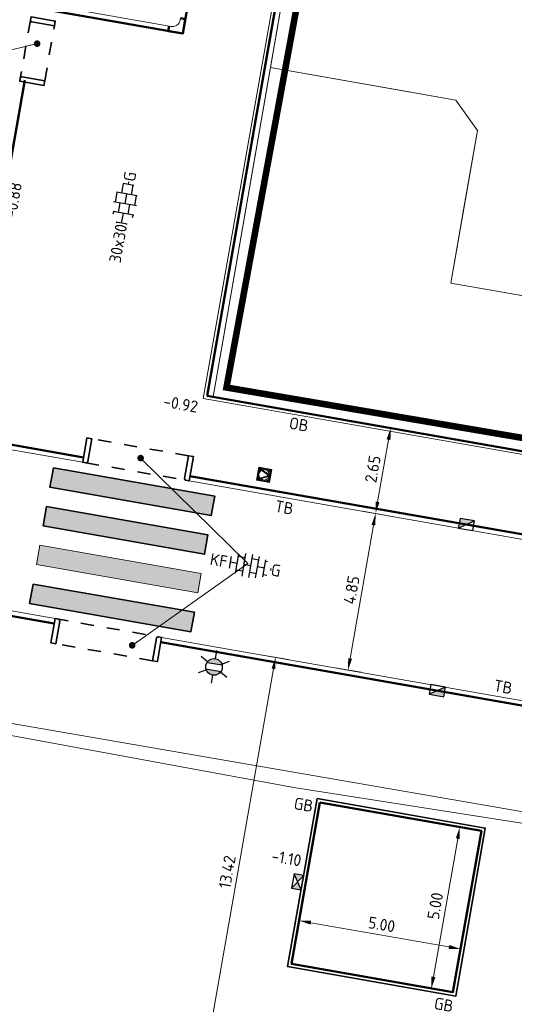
# Model space of a CAD drawing. Header units: metres. Extents: x 2514 to 227642, y 1683 to 852646.
# Tile 65 of 256: x 113613 to 113628, y 426391 to 426421. Entities that reach past the tile are written whole.
import ezdxf
from ezdxf.enums import TextEntityAlignment as Align
from ezdxf.lldxf.tags import DXFTag

# ---------------------------------------------------------------- set-up
doc = ezdxf.new("R2010")
doc.units = ezdxf.units.M
doc.linetypes.add('XX-CENTER', pattern=[8, 5, -1, 1, -1])
doc.linetypes.add('ZZ-HIDDEN-SO', pattern=[4, 2, -2])
doc.layers.get('Defpoints').update_dxf_attribs({"color": 244, "lineweight": 35})
for name, color, linetype, lineweight in [('B-WE-GR-GROENVOORZIENING-GV', 252, 'Continuous', 18), ('B-WE-IE-TERREINAFSCHEIDING_KUNSTMATIG_HEKWERK-G', 252, 'IE-TERREINAFSCHEIDING-KUNSTMATIG', 18), ('B-WE-KG-GRENS_PERCEEL-GV', 252, 'KG-PERCEEL', 18), ('B-WE-VH-VERHARDING_TEGEL-GV', 252, 'Continuous', 18), ('N-WE-IE-MEUBILAIR_WEGMEUBILAIR_LICHTMAST-S', 7, 'Continuous', 25), ('N-WE-IE-MEUBILAIR_WEGMEUBILAIR_VERKEERSBORD-S', 7, 'Continuous', 9), ('N-WE-KG-WERKGRENS-G', 7, 'XX-CENTER', 35), ('N-WE-RI-HWA_KOLK-S', 150, 'Continuous', 25), ('N-WE-VH-KANTOPSLUITING-T18', 1, 'Continuous', 18), ('N-WE-VH-KANTOPSLUITING_ACHTERKANTBAND-G', 1, 'Continuous', 50), ('N-WE-VH-KANTOPSLUITING_GAZONBAND-G', 1, 'Continuous', 35), ('N-WE-VH-KANTOPSLUITING_INRITBAND-G', 2, 'Continuous', 35), ('N-WE-VH-KANTOPSLUITING_OPSLUITBAND_100X200-G', 1, 'Continuous', 18), ('N-WE-VH-KANTOPSLUITING_TROTTOIRBAND_130 150-G', 2, 'Continuous', 13), ('N-WE-VH-M', 7, 'Continuous', 18), ('N-WE-VH-MATERIAALGRENS-G', 7, 'ZZ-HIDDEN-SO', 35), ('N-WE-VH-NAP-T18', 1, 'Continuous', 18), ('N-WE-VH-VERHARDING_BETONSTRAATSTEEN-S', 1, 'Continuous', 25), ('N-WE-VH-VERHARDING_TEGEL-S', 1, 'Continuous', 25), ('N-WE-VW-MARKERING_DWARS_OVERSTEEK_VOETGANGERS-G', 7, 'Continuous', 35), ('N-WE-VW-MARKERING_DWARS_OVERSTEEK_VOETGANGERS-V', 7, 'Continuous', 18), ('V-WE-VH-M', 7, 'Continuous', 18)]:
    doc.layers.add(name, color=color, linetype=linetype, lineweight=lineweight)
doc.styles.add('ISO', font='NLCS-ISO.ttf')
doc.styles.add('NLCS-ISO', font='NLCS-ISO.ttf', dxfattribs={"height": 1.8})
doc.styles.add('NLCS-ISO-M200-T18', font='NLCS-ISO.ttf', dxfattribs={"height": 0.36})
doc.styles.get("Standard").update_dxf_attribs({"font": 'romans'})
doc.linetypes.add('IE-TERREINAFSCHEIDING-KUNSTMATIG', pattern='A,4,[82,NLCS.SHX,S=0.75,R=90,X=0,Y=0],4,-2', length=10)
tags = doc.linetypes.add('KG-PERCEEL', pattern='A,5.5,-2,["P",Standard,S=1.8,R=0,X=-0.5,Y=-0.9],-2,5.5,-2,[5,NLCS.SHX,S=0.75,R=0,X=0,Y=0],-2', length=19).pattern_tags.tags
tags[6] = DXFTag(74, 10)
doc.dimstyles.new('NLCS-M200-T18-PIJL_L2_H1', dxfattribs={"dimscale": 0.2, "dimtxt": 2.5, "dimasz": 1.8, "dimexe": 2, "dimexo": 2, "dimgap": 0.7, "dimtad": 1, "dimzin": 0, "dimdsep": 46, "dimtxsty": 'NLCS-ISO-M200-T18', "dimcen": 0, "dimdle": 2, "dimclrd": 256, "dimclre": 256, "dimclrt": 1, "dimadec": 1, "dimazin": 0, "dimtfac": 1, "dimtdec": 3, "dimtofl": 0, "dimtmove": 0, "dimatfit": 3, "dimfxl": 2, "dimfxlon": 1, "dimtfillclr": 256, "dimtolj": 1, "dimtzin": 0, "dimlwd": -1, "dimlwe": -1, "dimarcsym": 0})

# ---------------------------------------------------------------- blocks, each defined once
blk = doc.blocks.new('N-SIE-WEG_VERKEERSBORD_ROND-SO')
h = blk.add_hatch(color=256)
h.dxf.hatch_style = 1
h.paths.add_polyline_path([(-1, 0, 1), (1, 0, 1)])
h.paths.add_polyline_path([(0.8, 0, -1), (-0.8, 0, -1)], flags=16)
h = blk.add_hatch(color=256)
h.dxf.hatch_style = 1
h.paths.add_polyline_path([(-0.77, 0.86), (-0.51, 0.86, -0.134934), (0, 1), (-1, 1), (-0.8, 0.6, -0.037994), (-0.7, 0.71)])
h = blk.add_hatch(color=256)
h.dxf.hatch_style = 1
h.paths.add_polyline_path([(-0.86, 0.72), (-1, 1), (-1, 0, -0.134934), (-0.86, 0.51)])
h = blk.add_hatch(color=256)
h.dxf.hatch_style = 1
h.paths.add_polyline_path([(0, -1, -0.134934), (-0.51, -0.86), (-0.86, -0.86), (-0.86, -0.51, -0.134934), (-1, 0), (-1, -1)])
h = blk.add_hatch(color=256)
h.dxf.hatch_style = 1
h.paths.add_polyline_path([(-0.11, -0.79, 0.066661), (0.11, -0.79), (0.69, 0.39, 0.050318), (0.6, 0.52), (0, -0.69), (-0.6, 0.52, 0.050318), (-0.69, 0.39)])
h = blk.add_hatch(color=256)
h.dxf.hatch_style = 1
h.paths.add_polyline_path([(0.77, 0.86), (0.7, 0.71, -0.037994), (0.8, 0.6), (1, 1), (0, 1, -0.134934), (0.51, 0.86)])
h = blk.add_hatch(color=256)
h.dxf.hatch_style = 1
h.paths.add_polyline_path([(0.86, -0.86), (0.51, -0.86, -0.134934), (0, -1), (1, -1), (1, 0, -0.134934), (0.86, -0.51)])
h = blk.add_hatch(color=256)
h.dxf.hatch_style = 1
h.paths.add_polyline_path([(0.86, 0.51, -0.134934), (1, 0), (1, 1), (0.86, 0.72)])
for points in [[(-1, -1), (1, -1), (1, 1), (-1, 1)], [(-0.86, -0.86), (0.86, -0.86), (0.86, 0.86), (-0.86, 0.86)]]:
    blk.add_lwpolyline(points, close=True)
at = {"flags": 128}
for points in [[(-1, 1), (0, -1), (1, 1)], [(-0.77, 0.86), (0, -0.69), (0.77, 0.86)]]:
    blk.add_lwpolyline(points, close=True, dxfattribs=at)
for radius in [1, 0.796]:
    blk.add_circle((0, 0), radius)
at = {"lineweight": 30, "flags": 104}
blk.add_attdef('bordgegevens', text='', height=1.8, dxfattribs=at).set_placement((2.21, 3.21), align=Align.TOP_LEFT)
blk = doc.blocks.new('SVH-TEGEL_300X300_DUN_HALFST_KL-SO')
for p, q in [((-1.5, -1.6), (-1.5, 1.6)), ((0, -1.78), (0, 1.78)), ((1.5, -1.6), (1.5, 1.6)), ((-3.08, 0.75), (-3, 0.75)), ((-3, -0.83), (-3, 0.83)), ((-3, 0), (-1.5, 0)), ((-1.84, 1.5), (-1.5, 1.5)), ((-1.5, 0.75), (0, 0.75)), ((0, 1.5), (1.5, 1.5)), ((0, 0), (1.5, 0)), ((1.5, 0.75), (3, 0.75)), ((3, -0.83), (3, 0.83)), ((3, 0), (3.39, 0)), ((-3.08, -0.75), (-3, -0.75)), ((-1.84, -1.5), (-1.5, -1.5)), ((-1.5, -0.75), (0, -0.75)), ((0, -1.5), (1.5, -1.5)), ((1.5, -0.75), (3, -0.75))]:
    blk.add_line(p, q)
at = {"style": 'NLCS-ISO'}
blk.add_attdef('FORMAAT', text='', height=1.8, dxfattribs=at).set_placement((-3.18, 0), align=Align.MIDDLE_RIGHT)
blk.add_attdef('KLEUR', text='', height=1.8, dxfattribs=at).set_placement((3.49, 0), align=Align.MIDDLE_LEFT)
at = {"style": 'NLCS-ISO', "flags": 1}
blk.add_attdef('FUNCTIE', text='', height=1.8, dxfattribs=at).set_placement((0.12, -3.58), align=Align.MIDDLE_CENTER)
blk = doc.blocks.new('SVH-BSS_KEIFORMAAT_HALFST_KL-SO')
for p, q in [((-1.05, -1.83), (-1.05, 1.66)), ((0, -1.88), (0, 1.71)), ((1.05, -1.75), (1.05, 1.58)), ((-3.15, -1), (-3.15, 0.83)), ((-3.15, 0), (-2.1, 0)), ((-2.1, -1.59), (-2.1, 1.42)), ((-2.1, 1.05), (-1.05, 1.05)), ((-1.05, 0), (0, 0)), ((0, 1.05), (1.05, 1.05)), ((1.05, 0), (2.1, 0)), ((2.1, -1.4), (2.1, 1.22)), ((2.1, 1.05), (2.41, 1.05)), ((3.15, -0.26), (3.15, 0.09)), ((3.15, 0), (3.16, 0)), ((-2.1, -1.05), (-1.05, -1.05)), ((0, -1.05), (1.05, -1.05)), ((2.1, -1.05), (2.64, -1.05))]:
    blk.add_line(p, q)
at = {"style": 'NLCS-ISO'}
blk.add_attdef('FORMAAT', text='', height=1.8, dxfattribs=at).set_placement((-3.62, -0.09), align=Align.MIDDLE_RIGHT)
blk.add_attdef('KLEUR', text='', height=1.8, dxfattribs=at).set_placement((3.17, -0.09), align=Align.MIDDLE_LEFT)
at = {"style": 'NLCS-ISO', "flags": 1}
blk.add_attdef('FUNCTIE', text='', height=1.8, dxfattribs=at).set_placement((0.12, -3.58), align=Align.MIDDLE_CENTER)
blk = doc.blocks.new('N-SRI-KOLK_TROTTOIR-SO')
blk.add_hatch(color=256).paths.add_polyline_path([(1.125, 1.5), (-1.125, 1.5), (-1.125, 0)])
blk.add_line((-1.125, 0), (1.125, 1.5))
at = {"flags": 128}
blk.add_lwpolyline([(-1.125, 0), (1.125, 0), (1.125, 1.5), (-1.125, 1.5)], close=True, dxfattribs=at)
blk = doc.blocks.new('hoekblok inw. 25')
at = {"layer": 'N-WE-VH-KANTOPSLUITING_ACHTERKANTBAND-G', "ltscale": 0.2, "flags": 128}
blk.add_lwpolyline([(-0.45, 0.15), (-0.45, 0), (0, 0), (0, 0.45), (-0.15, 0.45)], dxfattribs=at)
at = {"layer": 'N-WE-VH-KANTOPSLUITING_TROTTOIRBAND_130 150-G', "ltscale": 0.2, "flags": 128}
blk.add_lwpolyline([(-0.15, 0.45), (-0.15, 0.4, -0.414214), (-0.4, 0.15), (-0.45, 0.15)], format="xyb", dxfattribs=at)
blk = doc.blocks.new('*D559')
at = {"layer": 'Defpoints', "color": 0, "ltscale": 0.2, "transparency": 16777216}
for p in [(113623.719, 426406.057), (113624.842, 426405.86), (113624.004, 426401.083)]:
    blk.add_point(p, dxfattribs=at)
at = {"layer": 'N-WE-VH-M', "ltscale": 0.2, "transparency": 16777216}
for p, q in [((113624.113, 426405.988), (113623.325, 426406.126)), ((113622.943, 426401.634), (113623.657, 426405.702)), ((113623.275, 426401.211), (113622.487, 426401.349))]:
    blk.add_line(p, q, dxfattribs=at)
for points in [[(113623.598, 426405.713), (113623.716, 426405.692), (113623.719, 426406.057)], [(113622.884, 426401.645), (113623.002, 426401.624), (113622.881, 426401.28)]]:
    blk.add_solid(points, dxfattribs=at)
at = {"layer": 'N-WE-VH-M', "ltscale": 0.2, "transparency": 16777216, "insert": (113622.985, 426403.724), "char_height": 0.36, "attachment_point": 5, "rotation": 80.05, "style": 'NLCS-ISO-M200-T18'}
blk.add_mtext('\\A1;4.85', dxfattribs=at)
blk = doc.blocks.new('*D293')
at = {"layer": 'Defpoints', "color": 0, "transparency": 16777216}
for p in [(113622.397, 426408.981), (113621.937, 426406.371), (113623.719, 426406.057)]:
    blk.add_point(p, dxfattribs=at)
at = {"layer": 'N-WE-VH-M', "transparency": 16777216}
for p, q in [((113623.785, 426408.736), (113624.573, 426408.598)), ((113624.116, 426408.312), (113623.782, 426406.412)), ((113623.325, 426406.126), (113624.113, 426405.988))]:
    blk.add_line(p, q, dxfattribs=at)
for points in [[(113624.057, 426408.323), (113624.175, 426408.302), (113624.179, 426408.667)], [(113623.723, 426406.422), (113623.841, 426406.401), (113623.719, 426406.057)]]:
    blk.add_solid(points, dxfattribs=at)
at = {"layer": 'N-WE-VH-M', "color": 1, "transparency": 16777216, "insert": (113623.634, 426407.417), "char_height": 0.36, "attachment_point": 5, "rotation": 80.0136, "style": 'NLCS-ISO-M200-T18'}
blk.add_mtext('\\A1;2.65', dxfattribs=at)
blk = doc.blocks.new('*D560')
at = {"layer": 'Defpoints', "color": 0, "ltscale": 0.2, "transparency": 16777216}
for p in [(113620.666, 426401.668), (113621.788, 426401.472), (113618.348, 426388.453)]:
    blk.add_point(p, dxfattribs=at)
at = {"layer": 'N-WE-VH-M', "ltscale": 0.2, "transparency": 16777216}
for p, q in [((113621.06, 426401.599), (113620.272, 426401.737)), ((113618.41, 426388.808), (113620.604, 426401.314)), ((113618.348, 426388.453), (113618.742, 426388.384))]:
    blk.add_line(p, q, dxfattribs=at)
for points in [[(113620.545, 426401.324), (113620.663, 426401.303), (113620.666, 426401.668)], [(113618.351, 426388.818), (113618.469, 426388.797), (113618.348, 426388.453)]]:
    blk.add_solid(points, dxfattribs=at)
at = {"layer": 'N-WE-VH-M', "color": 1, "ltscale": 0.2, "transparency": 16777216, "insert": (113619.192, 426395.116), "char_height": 0.36, "attachment_point": 5, "rotation": 80.05, "style": 'NLCS-ISO-M200-T18'}
blk.add_mtext('\\A1;13.42', dxfattribs=at)
blk = doc.blocks.new('N-SRI-KOLK_STRAAT_450X300-SO')
h = blk.add_hatch(color=256)
h.dxf.hatch_style = 1
h.paths.add_polyline_path([(0, 0.75), (-1.125, 1.5), (-1.125, 0)])
h.paths.add_polyline_path([(1.125, 1.5), (0, 0.75), (1.125, 0)])
for p, q in [((-1.125, 0), (1.125, 1.5)), ((1.125, 0), (-1.125, 1.5))]:
    blk.add_line(p, q)
at = {"flags": 128}
blk.add_lwpolyline([(-1.125, 0), (1.125, 0), (1.125, 1.5), (-1.125, 1.5)], close=True, dxfattribs=at)
blk = doc.blocks.new('*D820')
at = {"layer": 'Defpoints', "color": 0, "ltscale": 0.2, "transparency": 16777216}
for p in [(113626.314, 426392.765), (113621.156, 426392.311), (113626.082, 426391.445)]:
    blk.add_point(p, dxfattribs=at)
at = {"layer": 'N-WE-VH-M', "ltscale": 0.2, "transparency": 16777216}
for p, q in [((113621.319, 426393.237), (113621.457, 426394.025)), ((113621.743, 426393.568), (113625.96, 426392.827)), ((113626.245, 426392.371), (113626.384, 426393.158))]:
    blk.add_line(p, q, dxfattribs=at)
for points in [[(113621.753, 426393.627), (113621.732, 426393.509), (113621.388, 426393.631)], [(113625.97, 426392.886), (113625.95, 426392.768), (113626.314, 426392.765)]]:
    blk.add_solid(points, dxfattribs=at)
at = {"layer": 'N-WE-VH-M', "ltscale": 0.2, "transparency": 16777216, "insert": (113623.907, 426393.513), "char_height": 0.36, "attachment_point": 5, "rotation": 350.0288, "style": 'NLCS-ISO-M200-T18'}
blk.add_mtext('\\A1;5.00', dxfattribs=at)
blk = doc.blocks.new('*D821')
at = {"layer": 'Defpoints', "color": 0, "ltscale": 0.2, "transparency": 16777216}
for p in [(113626.949, 426396.371), (113625.424, 426391.56), (113626.082, 426391.445)]:
    blk.add_point(p, dxfattribs=at)
at = {"layer": 'N-WE-VH-M', "ltscale": 0.2, "transparency": 16777216}
for p, q in [((113626.555, 426396.44), (113625.896, 426396.556)), ((113626.228, 426396.132), (113625.486, 426391.915)), ((113625.688, 426391.514), (113625.03, 426391.63))]:
    blk.add_line(p, q, dxfattribs=at)
for points in [[(113626.169, 426396.143), (113626.287, 426396.122), (113626.29, 426396.487)], [(113625.427, 426391.925), (113625.545, 426391.904), (113625.424, 426391.56)]]:
    blk.add_solid(points, dxfattribs=at)
at = {"layer": 'N-WE-VH-M', "ltscale": 0.2, "transparency": 16777216, "insert": (113625.542, 426394.079), "char_height": 0.36, "attachment_point": 5, "rotation": 80.0288, "style": 'NLCS-ISO-M200-T18'}
blk.add_mtext('\\A1;5.00', dxfattribs=at)
blk = doc.blocks.new('N-SIE-WEG_LICHTMAST-SO')
h = blk.add_hatch(color=256)
h.paths.add_polyline_path([(1.16, 0.5, 0.658505), (-1.16, 0.5)])
h.paths.add_polyline_path([(-1.16, -0.5, 0.658505), (1.16, -0.5)])
at = {"flags": 128}
for points in [[(0, 1.27), (0, 2.53)], [(-2.19, 1.27), (-1.1, 0.63)], [(-1.16, 0.5), (1.16, 0.5)], [(1.1, 0.63), (2.19, 1.27)], [(-2.19, -1.27), (-1.1, -0.63)], [(-1.16, -0.5), (1.16, -0.5)], [(0, -1.27), (0, -2.53)], [(2.19, -1.27), (1.1, -0.63)]]:
    blk.add_lwpolyline(points, dxfattribs=at)
at = {"ltscale": 0.5}
blk.add_circle((0, 0), 1.27, dxfattribs=at)
at = {"style": 'NLCS-ISO'}
blk.add_attdef('TYPE', text='', height=1.8, dxfattribs=at).set_placement((0, 2.53), align=Align.BOTTOM_CENTER)

msp = doc.modelspace()

# ---------------------------------------------------------------- hatches: boundary and pattern name
at = {"layer": 'N-WE-VW-MARKERING_DWARS_OVERSTEEK_VOETGANGERS-V', "ltscale": 0.2}
h = msp.add_hatch(color=256, dxfattribs=at)
h.dxf.hatch_style = 1
h.paths.add_polyline_path([(113613.885, 426407.452), (113618.81, 426406.588), (113618.706, 426405.997), (113613.781, 426406.861)])
h = msp.add_hatch(color=256, dxfattribs=at)
h.dxf.hatch_style = 1
h.paths.add_polyline_path([(113613.678, 426406.27), (113618.602, 426405.406), (113618.499, 426404.815), (113613.574, 426405.679)])
h = msp.add_hatch(color=256, dxfattribs=at)
h.dxf.hatch_style = 1
h.paths.add_polyline_path([(113613.47, 426405.088), (113618.395, 426404.224), (113618.291, 426403.633), (113613.367, 426404.497)])
h = msp.add_hatch(color=256, dxfattribs=at)
h.dxf.hatch_style = 1
h.paths.add_polyline_path([(113613.263, 426403.906), (113618.188, 426403.042), (113618.084, 426402.451), (113613.159, 426403.315)])

# ---------------------------------------------------------------- linework, layer by layer
at = {"layer": 'B-WE-GR-GROENVOORZIENING-GV'}
msp.add_lwpolyline([(113626.169, 426418.681), (113620.509, 426419.67), (113618.762, 426409.617), (113679.718, 426398.966), (113682.11, 426398.548), (113683.938, 426409.11), (113683.298, 426409.226), (113676.173, 426410.512), (113675.728, 426406.888), (113672.559, 426404.967), (113626.018, 426413.091), (113626.827, 426417.747)], close=True, dxfattribs=at)
at = {"layer": 'B-WE-IE-TERREINAFSCHEIDING_KUNSTMATIG_HEKWERK-G', "ltscale": 0.2}
msp.add_lwpolyline([(113683.298, 426409.226), (113676.173, 426410.512), (113675.728, 426406.888), (113672.559, 426404.967), (113627.89, 426412.764), (113626.018, 426413.091), (113626.406, 426415.328), (113626.827, 426417.747), (113626.169, 426418.681), (113624.275, 426419.012), (113620.509, 426419.67)], dxfattribs=at)
at = {"layer": 'B-WE-KG-GRENS_PERCEEL-GV', "ltscale": 0.2}
for points in [[(113618.762, 426409.617), (113628.609, 426466.262), (113691.254, 426455.211), (113681.474, 426398.683)], [(113618.762, 426409.617), (113681.474, 426398.683)], [(113639.628, 426394.814), (113621.22, 426397.695), (113583.77, 426404.586), (113570.492, 426407.03), (113564.493, 426372.908), (113576.002, 426370.849), (113577.782, 426370.534), (113583.857, 426369.457), (113582.49, 426361.689)]]:
    msp.add_lwpolyline(points, dxfattribs=at)
at = {"layer": 'B-WE-VH-VERHARDING_TEGEL-GV'}
for points in [[(113629.217, 426469.76), (113620.509, 426419.67), (113626.169, 426418.681), (113626.827, 426417.747), (113626.018, 426413.091), (113672.559, 426404.967), (113675.728, 426406.888), (113676.173, 426410.512), (113683.298, 426409.226), (113691.148, 426454.601), (113691.812, 426458.877), (113666.028, 426463.361)], [(113630.467, 426396.561), (113604.959, 426400.975), (113604.13, 426396.39), (113603.497, 426393.092), (113603.846, 426393.031), (113603.816, 426392.863), (113607.494, 426392.118), (113607.534, 426392.385), (113607.793, 426392.347), (113607.452, 426390.375), (113619.62, 426388.23), (113618.975, 426384.485), (113626.643, 426382.31), (113630.165, 426395.434)]]:
    msp.add_lwpolyline(points, close=True, dxfattribs=at)
at = {"layer": 'N-WE-KG-WERKGRENS-G', "ltscale": 0.5, "const_width": 0.2, "flags": 128}
msp.add_lwpolyline([(113623.318, 426432.397), (113632.767, 426488.402), (113689.623, 426478.353), (113690.125, 426481.193), (113694.02, 426480.505), (113696.532, 426477.085), (113693.773, 426460.353), (113691.888, 426460.663), (113681.127, 426399.349), (113619.169, 426409.905)], close=True, dxfattribs=at)
at = {"layer": 'N-WE-VH-KANTOPSLUITING_ACHTERKANTBAND-G', "ltscale": 0.2}
for p, q in [((113618.578, 426409.649), (113632.505, 426488.743)), ((113584.463, 426413.096), (113614.805, 426407.773)), ((113681.709, 426398.575), (113618.578, 426409.649)), ((113618.055, 426407.203), (113632.131, 426404.734)), ((113617.163, 426402.131), (113630.794, 426399.739))]:
    msp.add_line(p, q, dxfattribs=at)
for points in [[(113613.699, 426421.439), (113617.835, 426420.71), (113625.691, 426465.324), (113621.554, 426466.052)], [(113613.015, 426419.288), (113611.51, 426410.737)], [(113613.912, 426402.701), (113607.461, 426403.833)]]:
    msp.add_lwpolyline(points, dxfattribs=at)
msp.add_lwpolyline([(113622.022, 426397.237), (113626.949, 426396.371), (113626.082, 426391.445), (113621.156, 426392.311)], close=True, dxfattribs=at)
at = {"layer": 'N-WE-VH-KANTOPSLUITING_GAZONBAND-G', "ltscale": 0.2}
msp.add_lwpolyline([(113621.937, 426397.358), (113627.069, 426396.456), (113626.167, 426391.324), (113621.035, 426392.226)], close=True, dxfattribs=at)
at = {"layer": 'N-WE-VH-KANTOPSLUITING_INRITBAND-G', "ltscale": 0.2, "flags": 128}
for points in [[(113613.916, 426420.943), (113613.227, 426421.065, -0.414214), (113613.186, 426421.123), (113613.203, 426421.221), (113613.942, 426421.091)], [(113613.621, 426419.269), (113612.932, 426419.391, 0.414214), (113612.874, 426419.35), (113612.857, 426419.252), (113613.595, 426419.121)], [(113615.056, 426408.338), (113614.935, 426407.649, -0.414214), (113614.877, 426407.608), (113614.779, 426407.625), (113614.909, 426408.364)], [(113618.011, 426407.82), (113617.89, 426407.13, 0.414214), (113617.93, 426407.072), (113618.029, 426407.055), (113618.159, 426407.794)], [(113613.956, 426402.084), (113614.077, 426402.773, 0.414214), (113614.037, 426402.831), (113613.938, 426402.849), (113613.808, 426402.11)], [(113616.911, 426401.566), (113617.032, 426402.255, -0.414214), (113617.09, 426402.296), (113617.189, 426402.278), (113617.059, 426401.54)]]:
    msp.add_lwpolyline(points, format="xyb", close=True, dxfattribs=at)
at = {"layer": 'N-WE-VH-KANTOPSLUITING_OPSLUITBAND_100X200-G', "ltscale": 0.2}
for p, q in [((113618.462, 426409.568), (113632.424, 426488.859)), ((113681.79, 426398.459), (113618.462, 426409.568))]:
    msp.add_line(p, q, dxfattribs=at)
at = {"layer": 'N-WE-VH-KANTOPSLUITING_TROTTOIRBAND_130 150-G', "ltscale": 0.2}
for p, q in [((113617.481, 426420.925), (113613.725, 426421.586)), ((113584.437, 426412.948), (113614.779, 426407.625)), ((113618.029, 426407.055), (113632.105, 426404.586)), ((113617.189, 426402.278), (113630.82, 426399.887))]:
    msp.add_line(p, q, dxfattribs=at)
msp.add_lwpolyline([(113606.143, 426398.922), (113606.966, 426403.615, -0.414244), (113607.487, 426403.98), (113613.938, 426402.849)], format="xyb", dxfattribs=at)
at = {"layer": 'N-WE-VH-MATERIAALGRENS-G', "ltscale": 0.2}
msp.add_line((113613.621, 426419.269), (113613.916, 426420.943), dxfattribs=at)
at = {"layer": 'N-WE-VH-MATERIAALGRENS-G', "ltscale": 0.2, "flags": 128}
for points in [[(113613.186, 426421.123), (113612.874, 426419.35)], [(113618.011, 426407.818), (113615.056, 426408.338)], [(113614.877, 426407.608), (113618.029, 426407.055)], [(113613.938, 426402.849), (113617.189, 426402.278)], [(113616.911, 426401.566), (113613.956, 426402.084)]]:
    msp.add_lwpolyline(points, dxfattribs=at)
at = {"layer": 'N-WE-VW-MARKERING_DWARS_OVERSTEEK_VOETGANGERS-G', "ltscale": 0.2}
for points in [[(113613.885, 426407.452), (113618.81, 426406.588), (113618.706, 426405.997), (113613.781, 426406.861)], [(113613.678, 426406.27), (113618.602, 426405.406), (113618.499, 426404.815), (113613.574, 426405.679)], [(113613.263, 426403.906), (113618.188, 426403.042), (113618.084, 426402.451), (113613.159, 426403.315)]]:
    msp.add_lwpolyline(points, close=True, dxfattribs=at)
at = {"layer": 'N-WE-VW-MARKERING_DWARS_OVERSTEEK_VOETGANGERS-V', "ltscale": 0.2}
msp.add_lwpolyline([(113613.47, 426405.088), (113618.395, 426404.224), (113618.291, 426403.633), (113613.367, 426404.497)], close=True, dxfattribs=at)

# ---------------------------------------------------------------- block references
at = {"rotation": 350.0711433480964}
msp.add_blockref('hoekblok inw. 25', (113617.835, 426420.71), dxfattribs=at)
at = {"layer": 'N-WE-IE-MEUBILAIR_WEGMEUBILAIR_LICHTMAST-S', "xscale": 0.2, "yscale": 0.2, "zscale": 0.2, "rotation": 350.1566500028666}
msp.add_blockref('N-SIE-WEG_LICHTMAST-SO', (113618.788, 426401.376), dxfattribs=at)
at = {"layer": 'N-WE-IE-MEUBILAIR_WEGMEUBILAIR_VERKEERSBORD-S', "ltscale": 0.2, "xscale": 0.2, "yscale": 0.2, "zscale": 0.2, "rotation": 80.05004763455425}
msp.add_blockref('N-SIE-WEG_VERKEERSBORD_ROND-SO', (113620.318, 426407.24), dxfattribs=at)
at = {"layer": 'N-WE-RI-HWA_KOLK-S', "ltscale": 0.2, "xscale": 0.2, "yscale": 0.2, "zscale": 0.2}
for name, p, rotation in [('N-SRI-KOLK_TROTTOIR-SO', (113626.467, 426405.575), 350.050047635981), ('N-SRI-KOLK_TROTTOIR-SO', (113625.629, 426400.798), 170.0500476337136), ('N-SRI-KOLK_STRAAT_450X300-SO', (113621.488, 426394.79), 80.05004763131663)]:
    msp.add_blockref(name, p, dxfattribs=dict(at, rotation=rotation))
at = {"layer": 'N-WE-VH-VERHARDING_BETONSTRAATSTEEN-S', "ltscale": 0.2, "xscale": 0.2, "yscale": 0.2, "zscale": 0.2, "rotation": 350.0500476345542}
msp.add_blockref('SVH-BSS_KEIFORMAAT_HALFST_KL-SO', (113619.913, 426404.474), dxfattribs=at).add_auto_attribs({'FORMAAT': 'KF', 'KLEUR': 'G'})
at = {"layer": 'N-WE-VH-VERHARDING_TEGEL-S', "xscale": 0.2, "yscale": 0.2, "zscale": 0.2, "rotation": 80.01356216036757}
msp.add_blockref('SVH-TEGEL_300X300_DUN_HALFST_KL-SO', (113616.073, 426415.514), dxfattribs=at).add_auto_attribs({'FORMAAT': '30x30', 'KLEUR': 'G'})

# ---------------------------------------------------------------- texts
at = {"layer": 'N-WE-VH-KANTOPSLUITING-T18', "style": 'NLCS-ISO-M200-T18'}
for s, p in [('OB', (113621.057, 426408.653)), ('TB', (113620.623, 426406.115)), ('TB', (113627.305, 426400.637)), ('GB', (113621.204, 426397.041)), ('GB', (113625.484, 426390.937))]:
    msp.add_text(s, height=0.36, rotation=350.05, dxfattribs=at).set_placement(p)
at = {"layer": 'N-WE-VH-NAP-T18', "style": 'ISO'}
for s, rotation, p in [('-0.88', 80.1086, (113612.745, 426415.06)), ('-0.92', 350.05, (113617.22, 426409.315)), ('-1.10', 350.05, (113620.518, 426395.437))]:
    msp.add_text(s, height=0.36, rotation=rotation, dxfattribs=at).set_placement(p)

# ---------------------------------------------------------------- dimensions: what is measured, and where the dimension line sits
at = {"layer": 'N-WE-VH-M'}
dim = msp.add_linear_dim(base=(113623.719, 426406.057), p1=(113622.397, 426408.981), p2=(113621.937, 426406.371), angle=80.0136, dimstyle='NLCS-M200-T18-PIJL_L2_H1', override={"dimclrt": 1}, dxfattribs=at)
dim.commit()
dim.dimension.update_dxf_attribs({"geometry": '*D293', "text_midpoint": (113623.634, 426407.417)})
at = {"layer": 'N-WE-VH-M', "ltscale": 0.2}
for p1, p2, distance, picture, middle in [((113624.004, 426401.083), (113624.842, 426405.86), 1.14, '*D559', (113622.985, 426403.724)), ((113626.949, 426396.371), (113626.082, 426391.445), -0.669, '*D821', (113625.542, 426394.079)), ((113621.156, 426392.311), (113626.082, 426391.445), 1.34, '*D820', (113623.907, 426393.513))]:
    dim = msp.add_aligned_dim(p1=p1, p2=p2, distance=distance, dimstyle='NLCS-M200-T18-PIJL_L2_H1', override={"dimclrt": 256}, dxfattribs=at)
    dim.commit()
    dim.dimension.update_dxf_attribs({"geometry": picture, "text_midpoint": middle})
dim = msp.add_linear_dim(base=(113620.666, 426401.668), p1=(113618.348, 426388.453), p2=(113621.788, 426401.472), angle=80.05, dimstyle='NLCS-M200-T18-PIJL_L2_H1', dxfattribs=at)
dim.commit()
dim.dimension.update_dxf_attribs({"geometry": '*D560', "text_midpoint": (113619.192, 426395.116)})

# ---------------------------------------------------------------- leaders
for points in [[(113616.548, 426407.75), (113619.817, 426404.534)], [(113616.291, 426402.034), (113619.817, 426404.534)]]:
    msp.add_leader(points, dimstyle='NLCS-M200-T18-PIJL_L2_H1', override={"dimasz": 1, "dimgap": 0.7, "dimtad": 0, "dimldrblk": 'Dot'}, dxfattribs=at)
at = {"layer": 'V-WE-VH-M', "ltscale": 0.2}
msp.add_leader([(113613.39, 426420.402), (113611.42, 426419.915)], dimstyle='NLCS-M200-T18-PIJL_L2_H1', override={"dimasz": 1, "dimgap": 0.7, "dimtad": 0, "dimldrblk": 'Dot'}, dxfattribs=at)

doc.saveas('drawing.dxf')
